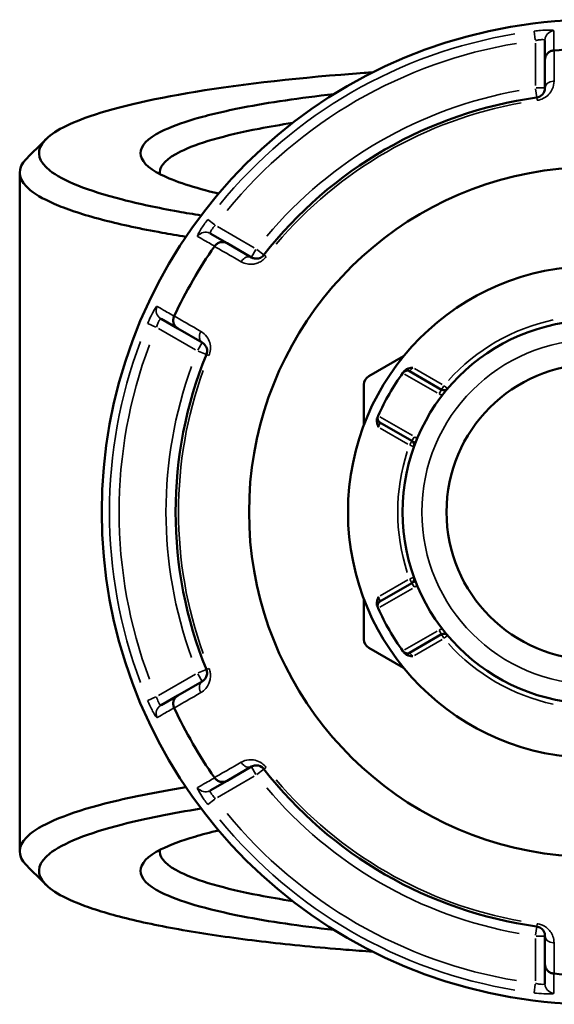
# Model space of a CAD drawing. Header units: millimetres. Extents: x 0 to 926, y 0 to 961.
# Tile 10 of 16: x 330 to 385, y 706 to 808. Entities that reach past the tile are written whole.
import ezdxf

# ---------------------------------------------------------------- set-up
doc = ezdxf.new("R2010")
doc.units = ezdxf.units.MM
doc.layers.add('Visible (ANSI)', color=7, linetype='Continuous', lineweight=50)
doc.layers.add('Visible Narrow (ANSI)', color=7, linetype='Continuous', lineweight=35)

msp = doc.modelspace()

# ---------------------------------------------------------------- linework, layer by layer
at = {"layer": 'Visible (ANSI)'}
for p, q in [((384.109, 805.798), (384.109, 803.792)), ((384.109, 803.792), (384.109, 800.865)), ((329.709, 792.086), (329.709, 721.787)), ((351.181, 784.781), (349.444, 785.784)), ((353.716, 783.317), (351.181, 784.781)), ((344.344, 776.951), (346.081, 775.947)), ((346.081, 775.947), (348.616, 774.484)), ((369.47, 773.08), (365.859, 770.995)), ((373.388, 769.604), (370.073, 771.518)), ((365.359, 770.129), (365.359, 765.959)), ((367.013, 766.218), (370.328, 764.304)), ((370.328, 749.568), (367.013, 747.655)), ((365.359, 747.914), (365.359, 743.744)), ((370.073, 742.355), (373.388, 744.268)), ((365.859, 742.878), (369.47, 740.793)), ((348.616, 739.389), (346.081, 737.925)), ((346.081, 737.925), (344.344, 736.922)), ((351.181, 729.092), (353.716, 730.555)), ((349.444, 728.089), (351.181, 729.092)), ((384.109, 713.008), (384.109, 710.081)), ((384.109, 710.081), (384.109, 708.074))]:
    msp.add_line(p, q, dxfattribs=at)
for radius in [25.5, 19.85, 15.3]:
    msp.add_circle((389.209, 756.936), radius, dxfattribs=at)
for centre, radius, start, end in [((389.209, 756.936), 51, 19.5445, 340.4555), ((389.209, 756.936), 47.999, 85.02648, 94.97352), ((389.209, 756.936), 43.35, 97.90565, 142.09435), ((389.209, 756.936), 35.749, 26.58745, 333.41255), ((389.209, 756.936), 47.999, 145.02648, 154.97352), ((389.209, 756.936), 43.35, 157.90565, 202.09435), ((389.209, 756.936), 24.5, 144.00223, 155.99777), ((369.823, 771.085), 0.5, 60, 143.8768), ((366.359, 770.129), 1, 120, 180), ((373.638, 770.037), 0.5, 240, 319.92492), ((367.263, 766.651), 0.5, 156.1232, 240), ((370.078, 763.871), 0.5, 340.07508, 60), ((370.078, 750.001), 0.5, 300, 19.92492), ((367.263, 747.222), 0.5, 120, 203.8768), ((389.209, 756.936), 24.5, 204.00223, 215.99777), ((366.359, 743.744), 1, 180, 240), ((373.638, 743.835), 0.5, 40.07508, 120), ((369.823, 742.788), 0.5, 216.1232, 300), ((389.209, 756.936), 47.999, 205.02648, 214.97352), ((389.209, 756.936), 43.35, 217.90565, 262.09435), ((389.209, 756.936), 47.999, 265.02648, 274.97352)]:
    msp.add_arc(centre, radius, start, end, dxfattribs=at)
for points, knots in [([(384.109, 803.792), (384.109, 803.793), (384.109, 803.795), (384.11, 803.915), (384.133, 804.033), (384.223, 804.253), (384.288, 804.355), (384.457, 804.532), (384.558, 804.605), (384.781, 804.71), (384.9, 804.742), (385.023, 804.753)], [-0.15371258, -0.15371258, -0.15371258, -0.15371258, -0.15323729, -0.15323729, -0.11409168, -0.11409168, -0.07545593, -0.07545593, -0.03695789, -0.03695789, 0, 0, 0, 0]), ([(348.503, 787.66), (347.686, 787.791), (346.893, 787.925), (343.991, 788.446), (342.059, 788.858), (338.546, 789.757), (336.996, 790.247), (334.471, 791.262), (333.495, 791.788), (331.682, 793.23), (331.416, 794.164), (332.037, 795.084), (332.657, 796.004), (334.163, 796.908), (339.236, 798.759), (343.131, 799.683), (352.911, 801.286), (358.868, 801.953), (365.68, 802.445), (365.975, 802.466), (366.271, 802.487)], [0.7867953, 0.7867953, 0.7867953, 0.7867953, 0.8471508, 0.8471508, 1.0154019, 1.0154019, 1.194596, 1.194596, 1.3737901, 1.3737901, 1.6774634, 1.6774634, 1.6774634, 1.9811367, 1.9811367, 2.3404576, 2.3404576, 2.7142273, 2.7142273, 2.7310823, 2.7310823, 2.7310823, 2.7310823]), ([(384.109, 800.865), (384.109, 800.726), (384.081, 800.586), (383.937, 800.269), (383.791, 800.091), (383.472, 799.927), (383.361, 799.89), (383.247, 799.874)], [0, 0, 0, 0, 0.11734182, 0.11734182, 0.27620858, 0.27620858, 0.34541645, 0.34541645, 0.34541645, 0.34541645]), ([(362.236, 800.219), (358.712, 799.827), (355.529, 799.358), (350.918, 798.462), (349.25, 798.066), (346.417, 797.232), (345.252, 796.793), (342.937, 795.621), (342.209, 794.866), (342.209, 794.111), (342.209, 793.356), (342.937, 792.602), (345.729, 791.188), (347.745, 790.526), (350.316, 789.924)], [0.6110292, 0.6110292, 0.6110292, 0.6110292, 0.8856997, 0.8856997, 1.076369, 1.076369, 1.2670383, 1.2670383, 1.5707963, 1.5707963, 1.5707963, 1.8745543, 1.8745543, 2.1671061, 2.1671061, 2.1671061, 2.1671061]), ([(344.217, 791.955), (344.21, 792.015), (344.208, 792.076), (344.211, 792.136), (344.242, 792.859), (344.971, 793.582), (347.232, 794.703), (348.363, 795.123), (351.099, 795.919), (352.705, 796.297), (355.594, 796.855), (356.744, 797.053), (357.96, 797.24)], [-1.59618366, -1.59618366, -1.59618366, -1.59618366, -1.57079633, -1.57079633, -1.57079633, -1.26703834, -1.26703834, -1.07636903, -1.07636903, -0.88569973, -0.88569973, -0.77256703, -0.77256703, -0.77256703, -0.77256703]), ([(330.448, 793.57), (330.305, 793.428), (330.183, 793.285), (330.082, 793.141), (329.409, 792.191), (329.651, 791.225), (331.479, 789.732), (332.472, 789.188), (335.056, 788.136), (336.647, 787.629), (340.264, 786.696), (342.257, 786.268), (345.258, 785.727), (346.079, 785.587), (346.926, 785.452)], [-1.72323137, -1.72323137, -1.72323137, -1.72323137, -1.67746339, -1.67746339, -1.67746339, -1.37379006, -1.37379006, -1.19459598, -1.19459598, -1.0154019, -1.0154019, -0.84715078, -0.84715078, -0.78665334, -0.78665334, -0.78665334, -0.78665334]), ([(349.893, 784.47), (349.963, 784.571), (350.05, 784.658), (350.253, 784.799), (350.367, 784.85), (350.604, 784.908), (350.725, 784.913), (350.961, 784.881), (351.075, 784.842), (351.179, 784.782), (351.18, 784.782), (351.181, 784.781)], [-0.15359504, -0.15359504, -0.15359504, -0.15359504, -0.11655084, -0.11655084, -0.07796278, -0.07796278, -0.03923704, -0.03923704, 0, 0, 0.00047627, 0.00047627, 0.00047627, 0.00047627]), ([(355.005, 783.569), (354.979, 783.535), (354.95, 783.503), (354.871, 783.425), (354.818, 783.382), (354.69, 783.298), (354.613, 783.262), (354.466, 783.212), (354.396, 783.197), (354.225, 783.178), (354.126, 783.183), (353.919, 783.222), (353.812, 783.262), (353.716, 783.317)], [0, 0, 0, 0, 0.02585168, 0.02585168, 0.06721438, 0.06721438, 0.12288915, 0.12288915, 0.17445287, 0.17445287, 0.25141662, 0.25141662, 0.34541603, 0.34541603, 0.34541603, 0.34541603]), ([(346.081, 775.947), (346.08, 775.948), (346.079, 775.949), (345.975, 776.009), (345.885, 776.088), (345.738, 776.276), (345.683, 776.384), (345.614, 776.618), (345.601, 776.742), (345.622, 776.988), (345.654, 777.107), (345.706, 777.219)], [-0.15371258, -0.15371258, -0.15371258, -0.15371258, -0.15323743, -0.15323743, -0.11409174, -0.11409174, -0.0754562, -0.0754562, -0.03695796, -0.03695796, 0, 0, 0, 0]), ([(348.616, 774.484), (348.736, 774.415), (348.844, 774.32), (349.05, 774.032), (349.132, 773.807), (349.107, 773.447), (349.083, 773.341), (349.043, 773.242)], [0, 0, 0, 0, 0.11734182, 0.11734182, 0.28109054, 0.28109054, 0.34541684, 0.34541684, 0.34541684, 0.34541684]), ([(369.501, 771.491), (369.477, 771.459), (369.459, 771.433), (369.428, 771.392), (369.42, 771.38), (369.42, 771.38)], [0.261120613, 0.261120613, 0.261120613, 0.261120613, 0.28428582, 0.28428582, 0.313505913, 0.313505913, 0.313505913, 0.313505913]), ([(369.501, 771.491), (369.549, 771.556), (369.614, 771.619), (369.806, 771.744), (369.921, 771.786), (370.157, 771.85), (370.295, 771.869), (370.431, 771.886), (370.433, 771.886), (370.435, 771.887)], [0, 0, 0, 0, 0.02421576, 0.02421576, 0.054334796, 0.054334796, 0.093662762, 0.093662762, 0.094146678, 0.094146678, 0.094146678, 0.094146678]), ([(366.875, 765.721), (366.874, 765.722), (366.873, 765.724), (366.82, 765.851), (366.767, 765.979), (366.705, 766.216), (366.684, 766.336), (366.696, 766.566), (366.719, 766.653), (366.751, 766.727)], [-0.000503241, -0.000503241, -0.000503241, -0.000503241, 0, 0, 0.04089853, 0.04089853, 0.07222037, 0.07222037, 0.097403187, 0.097403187, 0.097403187, 0.097403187]), ([(366.806, 766.853), (366.806, 766.853), (366.804, 766.847), (366.79, 766.817), (366.775, 766.783), (366.754, 766.734), (366.752, 766.73), (366.751, 766.727)], [1.2637721, 1.2637721, 1.2637721, 1.2637721, 1.283139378, 1.283139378, 1.314127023, 1.314127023, 1.316157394, 1.316157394, 1.316157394, 1.316157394]), ([(366.751, 747.145), (366.719, 747.219), (366.696, 747.307), (366.684, 747.536), (366.705, 747.657), (366.767, 747.893), (366.82, 748.022), (366.873, 748.149), (366.874, 748.151), (366.875, 748.152)], [0, 0, 0, 0, 0.02421576, 0.02421576, 0.054334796, 0.054334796, 0.09366276, 0.09366276, 0.094146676, 0.094146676, 0.094146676, 0.094146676]), ([(366.751, 747.145), (366.752, 747.142), (366.754, 747.139), (366.775, 747.089), (366.79, 747.056), (366.804, 747.025), (366.806, 747.019), (366.806, 747.019)], [-0.052385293, -0.052385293, -0.052385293, -0.052385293, -0.05035476, -0.05035476, -0.019367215, -0.019367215, 0, 0, 0, 0]), ([(369.42, 742.493), (369.42, 742.493), (369.423, 742.488), (369.443, 742.461), (369.465, 742.431), (369.497, 742.388), (369.499, 742.385), (369.501, 742.382)], [0.631886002, 0.631886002, 0.631886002, 0.631886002, 0.65125392, 0.65125392, 0.682242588, 0.682242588, 0.684271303, 0.684271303, 0.684271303, 0.684271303]), ([(370.435, 741.986), (370.433, 741.986), (370.431, 741.986), (370.295, 742.004), (370.157, 742.022), (369.921, 742.087), (369.806, 742.129), (369.614, 742.254), (369.549, 742.317), (369.501, 742.382)], [-0.000503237, -0.000503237, -0.000503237, -0.000503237, 0, 0, 0.04089858, 0.04089858, 0.072220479, 0.072220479, 0.097403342, 0.097403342, 0.097403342, 0.097403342]), ([(349.043, 740.631), (349.059, 740.591), (349.073, 740.55), (349.101, 740.443), (349.111, 740.376), (349.12, 740.223), (349.113, 740.138), (349.082, 739.986), (349.06, 739.918), (348.991, 739.76), (348.938, 739.677), (348.8, 739.516), (348.713, 739.444), (348.616, 739.389)], [0, 0, 0, 0, 0.02585168, 0.02585168, 0.06721438, 0.06721438, 0.12292214, 0.12292214, 0.17440412, 0.17440412, 0.25131567, 0.25131567, 0.345416, 0.345416, 0.345416, 0.345416]), ([(345.706, 736.654), (345.654, 736.766), (345.622, 736.885), (345.601, 737.13), (345.614, 737.255), (345.683, 737.489), (345.738, 737.596), (345.885, 737.784), (345.975, 737.863), (346.079, 737.924), (346.08, 737.925), (346.081, 737.925)], [-0.15359506, -0.15359506, -0.15359506, -0.15359506, -0.11655085, -0.11655085, -0.07796276, -0.07796276, -0.03923705, -0.03923705, 0, 0, 0.00047625, 0.00047625, 0.00047625, 0.00047625]), ([(353.716, 730.555), (353.836, 730.625), (353.972, 730.67), (354.327, 730.705), (354.565, 730.663), (354.864, 730.458), (354.941, 730.386), (355.005, 730.304)], [0, 0, 0, 0, 0.11734182, 0.11734182, 0.28278882, 0.28278882, 0.34541683, 0.34541683, 0.34541683, 0.34541683]), ([(351.181, 729.092), (351.18, 729.091), (351.179, 729.09), (351.075, 729.031), (350.961, 728.992), (350.725, 728.959), (350.604, 728.965), (350.367, 729.022), (350.253, 729.073), (350.05, 729.214), (349.963, 729.301), (349.893, 729.402)], [-0.15371258, -0.15371258, -0.15371258, -0.15371258, -0.15323742, -0.15323742, -0.11409173, -0.11409173, -0.07545617, -0.07545617, -0.03695795, -0.03695795, 0, 0, 0, 0]), ([(346.928, 728.42), (343.725, 727.908), (340.894, 727.339), (334.781, 725.763), (332.158, 724.695), (329.651, 722.648), (329.409, 721.682), (330.082, 720.731), (330.183, 720.588), (330.305, 720.445), (330.448, 720.303)], [0.78665334, 0.78665334, 0.78665334, 0.78665334, 1.0154019, 1.0154019, 1.37379006, 1.37379006, 1.67746339, 1.67746339, 1.67746339, 1.72323137, 1.72323137, 1.72323137, 1.72323137]), ([(366.271, 711.386), (365.33, 711.451), (364.4, 711.52), (360.594, 711.823), (357.828, 712.091), (352.617, 712.697), (350.173, 713.036), (345.528, 713.797), (343.353, 714.224), (339.52, 715.133), (337.861, 715.615), (334.163, 716.965), (332.657, 717.869), (332.037, 718.789), (331.416, 719.708), (331.682, 720.643), (334.168, 722.62), (336.734, 723.652), (342.669, 725.17), (345.411, 725.719), (348.505, 726.212)], [-2.7310823, -2.7310823, -2.7310823, -2.7310823, -2.6775194, -2.6775194, -2.5089885, -2.5089885, -2.3404576, -2.3404576, -2.1607971, -2.1607971, -1.9811367, -1.9811367, -1.6774634, -1.6774634, -1.6774634, -1.3737901, -1.3737901, -1.0154019, -1.0154019, -0.7867953, -0.7867953, -0.7867953, -0.7867953]), ([(350.315, 723.949), (349.419, 723.739), (348.59, 723.522), (346.417, 722.882), (345.252, 722.444), (342.937, 721.271), (342.209, 720.516), (342.209, 719.761), (342.209, 719.007), (342.937, 718.252), (346.144, 716.627), (349.028, 715.778), (355.529, 714.515), (358.713, 714.046), (362.237, 713.654)], [-2.1671061, -2.1671061, -2.1671061, -2.1671061, -2.0652236, -2.0652236, -1.8745543, -1.8745543, -1.5707963, -1.5707963, -1.5707963, -1.2670383, -1.2670383, -0.8856997, -0.8856997, -0.6110292, -0.6110292, -0.6110292, -0.6110292]), ([(357.96, 716.633), (356.744, 716.82), (355.594, 717.018), (350.891, 717.926), (348.104, 718.737), (344.971, 720.291), (344.242, 721.013), (344.211, 721.737), (344.208, 721.797), (344.21, 721.858), (344.217, 721.918)], [0.77256703, 0.77256703, 0.77256703, 0.77256703, 0.88569973, 0.88569973, 1.26703834, 1.26703834, 1.57079633, 1.57079633, 1.57079633, 1.59618366, 1.59618366, 1.59618366, 1.59618366]), ([(383.247, 713.998), (383.29, 713.992), (383.332, 713.984), (383.439, 713.954), (383.502, 713.93), (383.639, 713.861), (383.709, 713.812), (383.825, 713.71), (383.873, 713.657), (383.975, 713.519), (384.02, 713.432), (384.091, 713.232), (384.109, 713.12), (384.109, 713.008)], [0, 0, 0, 0, 0.02585168, 0.02585168, 0.06721438, 0.06721438, 0.12305037, 0.12305037, 0.17415567, 0.17415567, 0.25081718, 0.25081718, 0.34541583, 0.34541583, 0.34541583, 0.34541583]), ([(385.023, 709.12), (384.9, 709.13), (384.781, 709.162), (384.558, 709.267), (384.457, 709.341), (384.288, 709.517), (384.223, 709.619), (384.133, 709.84), (384.11, 709.958), (384.109, 710.078), (384.109, 710.079), (384.109, 710.081)], [-0.15359492, -0.15359492, -0.15359492, -0.15359492, -0.11655078, -0.11655078, -0.07796289, -0.07796289, -0.03923697, -0.03923697, 0, 0, 0.0004764, 0.0004764, 0.0004764, 0.0004764])]:
    msp.add_open_spline(points, degree=3, knots=knots, dxfattribs=at)
for points in [[(385.048, 804.755), (385.04, 804.754), (385.031, 804.753), (385.023, 804.753)], [(330.447, 793.57), (331.105, 794.228), (331.763, 794.886), (332.421, 795.544)], [(349.893, 784.47), (349.888, 784.463), (349.883, 784.456), (349.878, 784.449)], [(345.717, 777.242), (345.713, 777.234), (345.71, 777.226), (345.706, 777.219)], [(369.42, 771.38), (369.409, 771.365), (369.398, 771.351), (369.388, 771.336)], [(366.828, 766.902), (366.821, 766.886), (366.814, 766.87), (366.806, 766.853)], [(366.806, 747.019), (366.814, 747.003), (366.821, 746.987), (366.828, 746.97)], [(369.388, 742.536), (369.398, 742.522), (369.409, 742.508), (369.42, 742.493)], [(345.706, 736.654), (345.71, 736.646), (345.713, 736.639), (345.717, 736.631)], [(349.878, 729.423), (349.883, 729.416), (349.888, 729.409), (349.893, 729.402)], [(332.421, 718.329), (331.763, 718.987), (331.105, 719.645), (330.447, 720.303)], [(385.023, 709.12), (385.031, 709.119), (385.04, 709.119), (385.048, 709.118)]]:
    msp.add_open_spline(points, degree=3, dxfattribs=at)
at = {"layer": 'Visible Narrow (ANSI)'}
for p, q in [((382.987, 806.745), (383.1, 805.839)), ((383.109, 805.521), (383.109, 801.11)), ((383.12, 800.787), (383.247, 799.877)), ((384.106, 800.865), (383.188, 800.865)), ((383.247, 799.874), (383.284, 799.611)), ((349.913, 786.678), (349.185, 787.229)), ((354.004, 784.306), (350.184, 786.511)), ((354.177, 784.115), (353.718, 783.32)), ((355.003, 783.571), (354.278, 784.135)), ((355.215, 783.406), (355.006, 783.569)), ((342.963, 776.452), (343.804, 776.097)), ((344.084, 775.946), (347.904, 773.74)), ((348.615, 774.481), (348.156, 773.686)), ((348.189, 773.588), (349.04, 773.243)), ((349.044, 773.241), (349.289, 773.142)), ((369.575, 771.228), (372.95, 769.28)), ((373.477, 770.13), (370.595, 771.794)), ((373.387, 769.603), (373.157, 769.205)), ((373.618, 770.004), (373.388, 769.606)), ((374.019, 769.717), (373.668, 770.012)), ((370.39, 764.846), (367.015, 766.794)), ((367.035, 765.628), (369.917, 763.964)), ((370.327, 764.303), (370.097, 763.905)), ((370.558, 764.703), (370.328, 764.306)), ((370.114, 763.858), (370.546, 763.702)), ((369.917, 749.909), (367.035, 748.245)), ((370.097, 749.967), (370.327, 749.57)), ((370.546, 750.171), (370.114, 750.015)), ((367.015, 747.079), (370.39, 749.027)), ((370.328, 749.567), (370.558, 749.169)), ((373.157, 744.667), (373.387, 744.27)), ((372.95, 744.593), (369.575, 742.645)), ((370.595, 742.079), (373.477, 743.743)), ((373.388, 744.267), (373.618, 743.869)), ((373.668, 743.86), (374.019, 744.156)), ((349.04, 740.63), (348.189, 740.284)), ((349.289, 740.731), (349.044, 740.631)), ((347.904, 740.132), (344.084, 737.927)), ((348.156, 740.187), (348.615, 739.392)), ((343.804, 737.776), (342.963, 737.421)), ((353.718, 730.553), (354.177, 729.757)), ((355.006, 730.304), (355.215, 730.467)), ((350.184, 727.361), (354.004, 729.567)), ((354.278, 729.738), (355.003, 730.302)), ((349.185, 726.643), (349.913, 727.194)), ((383.284, 714.262), (383.247, 713.999)), ((383.247, 713.995), (383.12, 713.086)), ((383.188, 713.008), (384.106, 713.008)), ((383.109, 712.763), (383.109, 708.352)), ((383.1, 708.034), (382.987, 707.128))]:
    msp.add_line(p, q, dxfattribs=at)
msp.add_circle((389.209, 756.936), 17.85, dxfattribs=at)
for centre, radius, start, end in [((389.209, 756.936), 50.205, 99.40871, 140.59129), ((389.209, 756.936), 49.209, 99.40871, 140.59129), ((389.209, 756.936), 44.35, 100.11509, 139.88491), ((389.209, 756.936), 43.057, 100.11509, 139.88491), ((389.209, 756.936), 20.35, 102.06758, 137.93242), ((389.209, 756.936), 50.205, 159.40871, 200.59129), ((389.209, 756.936), 49.209, 159.40871, 200.59129), ((389.209, 756.936), 44.35, 160.11509, 199.88491), ((389.209, 756.936), 43.057, 160.11509, 199.88491), ((373.638, 770.037), 1, 241.05759, 260.09416), ((370.078, 763.871), 1, 39.90584, 58.94241), ((389.209, 756.936), 20.35, 162.06758, 197.93242), ((370.078, 750.001), 1, 301.05759, 320.09416), ((373.638, 743.835), 1, 99.90584, 118.94241), ((389.209, 756.936), 20.35, 222.06758, 257.93242), ((389.209, 756.936), 44.35, 220.11509, 259.88491), ((389.209, 756.936), 43.057, 220.11509, 259.88491), ((389.209, 756.936), 49.209, 219.40871, 260.59129), ((389.209, 756.936), 50.205, 219.40871, 260.59129)]:
    msp.add_arc(centre, radius, start, end, dxfattribs=at)
for centre, major_axis, ratio, start_param, end_param in [((385.109, 805.798), (-1, 0), 0.9961681, 4.8701533, 6.2088152), ((385.109, 800.865), (-1, 0), 0.7055719, 4.8533994, 6.2079334), ((348.944, 784.918), (0.5, 0.866), 0.9961681, 0.0743701, 1.413032), ((353.216, 782.451), (0.5, 0.866), 0.7055719, 0.0752519, 1.4297859), ((344.844, 777.817), (-0.5, -0.866), 0.9961681, 4.8701533, 6.2088152), ((349.116, 775.35), (-0.5, -0.866), 0.7055719, 4.8533994, 6.2079334), ((349.116, 738.523), (-0.5, 0.866), 0.7055719, 0.0752519, 1.4297859), ((344.844, 736.056), (-0.5, 0.866), 0.9961681, 0.0743701, 1.413032), ((353.216, 731.421), (0.5, -0.866), 0.7055719, 4.8533994, 6.2079334), ((348.944, 728.955), (0.5, -0.866), 0.9961681, 4.8701533, 6.2088152), ((385.109, 713.008), (-1, 0), 0.7055719, 0.0752519, 1.4297859), ((385.109, 708.074), (-1, 0), 0.9961681, 0.0743701, 1.413032)]:
    msp.add_ellipse(centre, major_axis=major_axis, ratio=ratio, start_param=start_param, end_param=end_param, dxfattribs=at)
for points, knots in [([(385.026, 806.791), (385.026, 806.833), (384.85, 806.86), (384.3, 806.864), (383.99, 806.851), (383.436, 806.805), (383.21, 806.782), (382.986, 806.754)], [-0.31481287, -0.31481287, -0.31481287, -0.31481287, -0.1729885, -0.1729885, -0.06653404, -0.06653404, 0, 0, 0, 0]), ([(383.109, 805.766), (383.219, 805.793), (383.33, 805.816), (383.602, 805.86), (383.754, 805.872), (384.023, 805.867), (384.109, 805.84), (384.109, 805.798)], [0, 0, 0, 0, 0.06653404, 0.06653404, 0.1729885, 0.1729885, 0.31481287, 0.31481287, 0.31481287, 0.31481287]), ([(385.023, 804.753), (385.023, 804.846), (385.023, 804.939), (385.024, 805.291), (385.024, 805.549), (385.024, 805.808), (385.025, 806.108), (385.026, 806.407), (385.026, 806.735), (385.026, 806.763), (385.026, 806.791)], [-3.5347812, -3.5347812, -3.5347812, -3.5347812, -3.2152251, -3.2152251, -2.32853, -2.32853, -2.32853, -1.300862, -1.300862, -1.2046153, -1.2046153, -1.2046153, -1.2046153]), ([(385.044, 801.569), (385.044, 801.83), (385.045, 802.091), (385.045, 802.352), (385.046, 803.153), (385.047, 803.954), (385.048, 804.755)], [-0.97913562, -0.97913562, -0.97913562, -0.97913562, -0.86869802, -0.86869802, -0.86869802, -0.52954924, -0.52954924, -0.52954924, -0.52954924]), ([(383.287, 799.584), (383.52, 799.616), (383.745, 799.69), (384.394, 800.021), (384.692, 800.377), (384.985, 801.011), (385.043, 801.292), (385.044, 801.569)], [-0.34541645, -0.34541645, -0.34541645, -0.34541645, -0.27620858, -0.27620858, -0.11734182, -0.11734182, 0, 0, 0, 0]), ([(349.178, 787.235), (348.915, 786.887), (348.667, 786.529), (348.36, 786.04), (348.266, 785.874), (348.156, 785.653), (348.127, 785.581), (348.113, 785.509), (348.116, 785.492), (348.126, 785.487)], [-0.31481094, -0.31481094, -0.31481094, -0.31481094, -0.18655676, -0.18655676, -0.10364264, -0.10364264, -0.03986256, -0.03986256, 0, 0, 0, 0]), ([(349.444, 785.784), (349.434, 785.79), (349.428, 785.801), (349.424, 785.842), (349.433, 785.881), (349.48, 785.993), (349.525, 786.075), (349.684, 786.309), (349.82, 786.477), (349.972, 786.634)], [0, 0, 0, 0, 0.03986256, 0.03986256, 0.10364264, 0.10364264, 0.18655676, 0.18655676, 0.31481094, 0.31481094, 0.31481094, 0.31481094]), ([(348.126, 785.487), (348.15, 785.473), (348.174, 785.459), (348.458, 785.295), (348.718, 785.146), (348.978, 784.996), (349.202, 784.868), (349.426, 784.739), (349.731, 784.563), (349.812, 784.517), (349.893, 784.47)], [-2.8973048, -2.8973048, -2.8973048, -2.8973048, -2.8010582, -2.8010582, -1.7733902, -1.7733902, -1.7733902, -0.8866951, -0.8866951, -0.5671389, -0.5671389, -0.5671389, -0.5671389]), ([(349.878, 784.449), (350.572, 784.05), (351.266, 783.65), (351.961, 783.251), (352.187, 783.121), (352.413, 782.99), (352.639, 782.86)], [-1.97914638, -1.97914638, -1.97914638, -1.97914638, -1.64003211, -1.64003211, -1.64003211, -1.52956, -1.52956, -1.52956, -1.52956]), ([(352.639, 782.86), (352.832, 782.749), (353.045, 782.67), (353.461, 782.595), (353.66, 782.587), (354.005, 782.628), (354.147, 782.659), (354.443, 782.762), (354.598, 782.837), (354.857, 783.009), (354.964, 783.095), (355.124, 783.254), (355.183, 783.32), (355.236, 783.389)], [-0.34541603, -0.34541603, -0.34541603, -0.34541603, -0.25141662, -0.25141662, -0.17445287, -0.17445287, -0.12288915, -0.12288915, -0.06721438, -0.06721438, -0.02585168, -0.02585168, 0, 0, 0, 0]), ([(343.942, 778.241), (343.92, 778.254), (343.871, 778.208), (343.713, 777.988), (343.598, 777.794), (343.368, 777.359), (343.26, 777.139), (343.085, 776.76), (343.019, 776.608), (342.954, 776.456)], [-0.31481397, -0.31481397, -0.31481397, -0.31481397, -0.2278058, -0.2278058, -0.12655878, -0.12655878, -0.04867645, -0.04867645, 0, 0, 0, 0]), ([(345.706, 777.219), (345.625, 777.265), (345.545, 777.312), (345.24, 777.488), (345.017, 777.618), (344.793, 777.748), (344.534, 777.898), (344.274, 778.048), (343.991, 778.213), (343.967, 778.227), (343.942, 778.241)], [-3.5347812, -3.5347812, -3.5347812, -3.5347812, -3.2152251, -3.2152251, -2.32853, -2.32853, -2.32853, -1.300862, -1.300862, -1.2046153, -1.2046153, -1.2046153, -1.2046153]), ([(348.474, 775.645), (348.248, 775.776), (348.022, 775.907), (347.796, 776.037), (347.103, 776.439), (346.41, 776.84), (345.717, 777.242)], [-2.9717419, -2.9717419, -2.9717419, -2.9717419, -2.86130766, -2.86130766, -2.86130766, -2.52215552, -2.52215552, -2.52215552, -2.52215552]), ([(343.872, 776.068), (343.895, 776.148), (343.92, 776.227), (343.989, 776.422), (344.035, 776.534), (344.141, 776.751), (344.199, 776.845), (344.288, 776.946), (344.322, 776.963), (344.344, 776.951)], [0, 0, 0, 0, 0.04867645, 0.04867645, 0.12655878, 0.12655878, 0.2278058, 0.2278058, 0.31481397, 0.31481397, 0.31481397, 0.31481397]), ([(349.314, 773.132), (349.396, 773.334), (349.445, 773.548), (349.499, 774.28), (349.337, 774.734), (348.928, 775.316), (348.714, 775.506), (348.474, 775.645)], [-0.34541684, -0.34541684, -0.34541684, -0.34541684, -0.28109054, -0.28109054, -0.11734182, -0.11734182, 0, 0, 0, 0]), ([(370.073, 771.518), (370.073, 771.518), (370.078, 771.523), (370.103, 771.551), (370.131, 771.581), (370.218, 771.673), (370.284, 771.741), (370.382, 771.837), (370.408, 771.862), (370.435, 771.887)], [-0.31350591, -0.31350591, -0.31350591, -0.31350591, -0.28428582, -0.28428582, -0.23753367, -0.23753367, -0.17675588, -0.17675588, -0.15574903, -0.15574903, -0.15574903, -0.15574903]), ([(366.875, 765.721), (366.881, 765.745), (366.887, 765.77), (366.914, 765.881), (366.937, 765.963), (366.971, 766.082), (366.984, 766.126), (367.002, 766.182), (367.007, 766.199), (367.012, 766.215), (367.013, 766.218), (367.013, 766.218)], [-1.42152899, -1.42152899, -1.42152899, -1.42152899, -1.40678008, -1.40678008, -1.35441096, -1.35441096, -1.31412702, -1.31412702, -1.28313938, -1.28313938, -1.2637721, -1.2637721, -1.2637721, -1.2637721]), ([(367.013, 747.655), (367.013, 747.655), (367.012, 747.658), (367.007, 747.674), (367.002, 747.691), (366.984, 747.747), (366.971, 747.79), (366.937, 747.91), (366.914, 747.992), (366.887, 748.103), (366.881, 748.127), (366.875, 748.152)], [0, 0, 0, 0, 0.01936722, 0.01936722, 0.05035476, 0.05035476, 0.09063857, 0.09063857, 0.14300752, 0.14300752, 0.15775689, 0.15775689, 0.15775689, 0.15775689]), ([(370.435, 741.986), (370.416, 742.003), (370.398, 742.021), (370.316, 742.1), (370.256, 742.161), (370.17, 742.25), (370.139, 742.284), (370.099, 742.327), (370.087, 742.34), (370.076, 742.352), (370.073, 742.355), (370.073, 742.355)], [-0.78964289, -0.78964289, -0.78964289, -0.78964289, -0.77489871, -0.77489871, -0.72252786, -0.72252786, -0.68224259, -0.68224259, -0.65125392, -0.65125392, -0.631886, -0.631886, -0.631886, -0.631886]), ([(348.474, 738.228), (348.666, 738.339), (348.841, 738.484), (349.115, 738.807), (349.221, 738.975), (349.358, 739.294), (349.401, 739.433), (349.46, 739.741), (349.473, 739.912), (349.454, 740.223), (349.433, 740.358), (349.375, 740.577), (349.347, 740.66), (349.314, 740.741)], [-0.345416, -0.345416, -0.345416, -0.345416, -0.25131567, -0.25131567, -0.17440412, -0.17440412, -0.12292214, -0.12292214, -0.06721438, -0.06721438, -0.02585168, -0.02585168, 0, 0, 0, 0]), ([(344.344, 736.922), (344.334, 736.916), (344.321, 736.917), (344.284, 736.934), (344.255, 736.961), (344.181, 737.058), (344.133, 737.138), (344.009, 737.392), (343.932, 737.594), (343.872, 737.804)], [0, 0, 0, 0, 0.03982627, 0.03982627, 0.1035483, 0.1035483, 0.18638694, 0.18638694, 0.31481104, 0.31481104, 0.31481104, 0.31481104]), ([(345.717, 736.631), (346.41, 737.032), (347.103, 737.434), (347.796, 737.835), (348.022, 737.966), (348.248, 738.097), (348.474, 738.228)], [-1.97914638, -1.97914638, -1.97914638, -1.97914638, -1.63999425, -1.63999425, -1.63999425, -1.52956, -1.52956, -1.52956, -1.52956]), ([(342.954, 737.417), (343.124, 737.015), (343.311, 736.62), (343.581, 736.111), (343.677, 735.947), (343.813, 735.741), (343.861, 735.68), (343.916, 735.632), (343.932, 735.626), (343.942, 735.632)], [-0.31481104, -0.31481104, -0.31481104, -0.31481104, -0.18638694, -0.18638694, -0.1035483, -0.1035483, -0.03982627, -0.03982627, 0, 0, 0, 0]), ([(343.942, 735.632), (343.967, 735.646), (343.991, 735.66), (344.274, 735.824), (344.534, 735.975), (344.793, 736.125), (345.017, 736.255), (345.24, 736.384), (345.545, 736.561), (345.625, 736.607), (345.706, 736.654)], [-2.8973048, -2.8973048, -2.8973048, -2.8973048, -2.8010582, -2.8010582, -1.7733902, -1.7733902, -1.7733902, -0.8866951, -0.8866951, -0.5671389, -0.5671389, -0.5671389, -0.5671389]), ([(352.639, 731.012), (352.413, 730.882), (352.187, 730.752), (351.961, 730.622), (351.267, 730.222), (350.572, 729.823), (349.878, 729.423)], [-2.74525, -2.74525, -2.74525, -2.74525, -2.63478434, -2.63478434, -2.63478434, -2.29566362, -2.29566362, -2.29566362, -2.29566362]), ([(355.236, 730.484), (355.106, 730.651), (354.949, 730.797), (354.345, 731.216), (353.865, 731.305), (353.152, 731.241), (352.88, 731.151), (352.639, 731.012)], [-0.34541683, -0.34541683, -0.34541683, -0.34541683, -0.28278882, -0.28278882, -0.11734182, -0.11734182, 0, 0, 0, 0]), ([(349.893, 729.402), (349.812, 729.356), (349.731, 729.309), (349.426, 729.134), (349.202, 729.005), (348.978, 728.876), (348.718, 728.727), (348.458, 728.577), (348.174, 728.414), (348.15, 728.4), (348.126, 728.386)], [-3.5347812, -3.5347812, -3.5347812, -3.5347812, -3.2152251, -3.2152251, -2.32853, -2.32853, -2.32853, -1.300862, -1.300862, -1.2046153, -1.2046153, -1.2046153, -1.2046153]), ([(348.126, 728.386), (348.118, 728.381), (348.114, 728.37), (348.124, 728.277), (348.211, 728.092), (348.483, 727.63), (348.641, 727.387), (348.933, 726.968), (349.054, 726.802), (349.178, 726.638)], [-0.31481354, -0.31481354, -0.31481354, -0.31481354, -0.28284699, -0.28284699, -0.15713721, -0.15713721, -0.06043739, -0.06043739, 0, 0, 0, 0]), ([(349.972, 727.239), (349.901, 727.313), (349.832, 727.389), (349.671, 727.584), (349.588, 727.7), (349.452, 727.925), (349.418, 728.021), (349.43, 728.076), (349.436, 728.084), (349.444, 728.089)], [0, 0, 0, 0, 0.06043739, 0.06043739, 0.15713721, 0.15713721, 0.28284699, 0.28284699, 0.31481354, 0.31481354, 0.31481354, 0.31481354]), ([(385.044, 712.304), (385.043, 712.527), (385.005, 712.753), (384.861, 713.152), (384.769, 713.327), (384.561, 713.603), (384.464, 713.709), (384.227, 713.914), (384.085, 714.011), (383.806, 714.15), (383.678, 714.2), (383.46, 714.259), (383.374, 714.276), (383.287, 714.288)], [-0.34541583, -0.34541583, -0.34541583, -0.34541583, -0.25081718, -0.25081718, -0.17415567, -0.17415567, -0.12305037, -0.12305037, -0.06721438, -0.06721438, -0.02585168, -0.02585168, 0, 0, 0, 0]), ([(385.048, 709.118), (385.047, 709.919), (385.046, 710.72), (385.045, 711.521), (385.045, 711.782), (385.044, 712.043), (385.044, 712.304)], [-1.97914638, -1.97914638, -1.97914638, -1.97914638, -1.63999115, -1.63999115, -1.63999115, -1.52956, -1.52956, -1.52956, -1.52956]), ([(385.026, 707.082), (385.026, 707.11), (385.026, 707.138), (385.026, 707.465), (385.025, 707.765), (385.024, 708.065), (385.024, 708.323), (385.024, 708.582), (385.023, 708.934), (385.023, 709.027), (385.023, 709.12)], [-2.8973048, -2.8973048, -2.8973048, -2.8973048, -2.8010582, -2.8010582, -1.7733902, -1.7733902, -1.7733902, -0.8866951, -0.8866951, -0.5671389, -0.5671389, -0.5671389, -0.5671389]), ([(384.109, 708.074), (384.109, 708.063), (384.103, 708.052), (384.069, 708.028), (384.032, 708.017), (383.913, 708.001), (383.821, 708), (383.569, 708.017), (383.398, 708.042), (383.184, 708.089), (383.147, 708.098), (383.109, 708.107)], [0, 0, 0, 0, 0.03957477, 0.03957477, 0.1028944, 0.1028944, 0.18520991, 0.18520991, 0.29222008, 0.29222008, 0.31481112, 0.31481112, 0.31481112, 0.31481112]), ([(382.986, 707.119), (383.062, 707.109), (383.139, 707.1), (383.574, 707.052), (383.923, 707.026), (384.437, 707.008), (384.626, 707.009), (384.869, 707.025), (384.945, 707.036), (385.013, 707.06), (385.026, 707.07), (385.026, 707.082)], [-0.31481112, -0.31481112, -0.31481112, -0.31481112, -0.29222008, -0.29222008, -0.18520991, -0.18520991, -0.1028944, -0.1028944, -0.03957477, -0.03957477, 0, 0, 0, 0])]:
    msp.add_open_spline(points, degree=3, knots=knots, dxfattribs=at)

doc.saveas('drawing.dxf')
